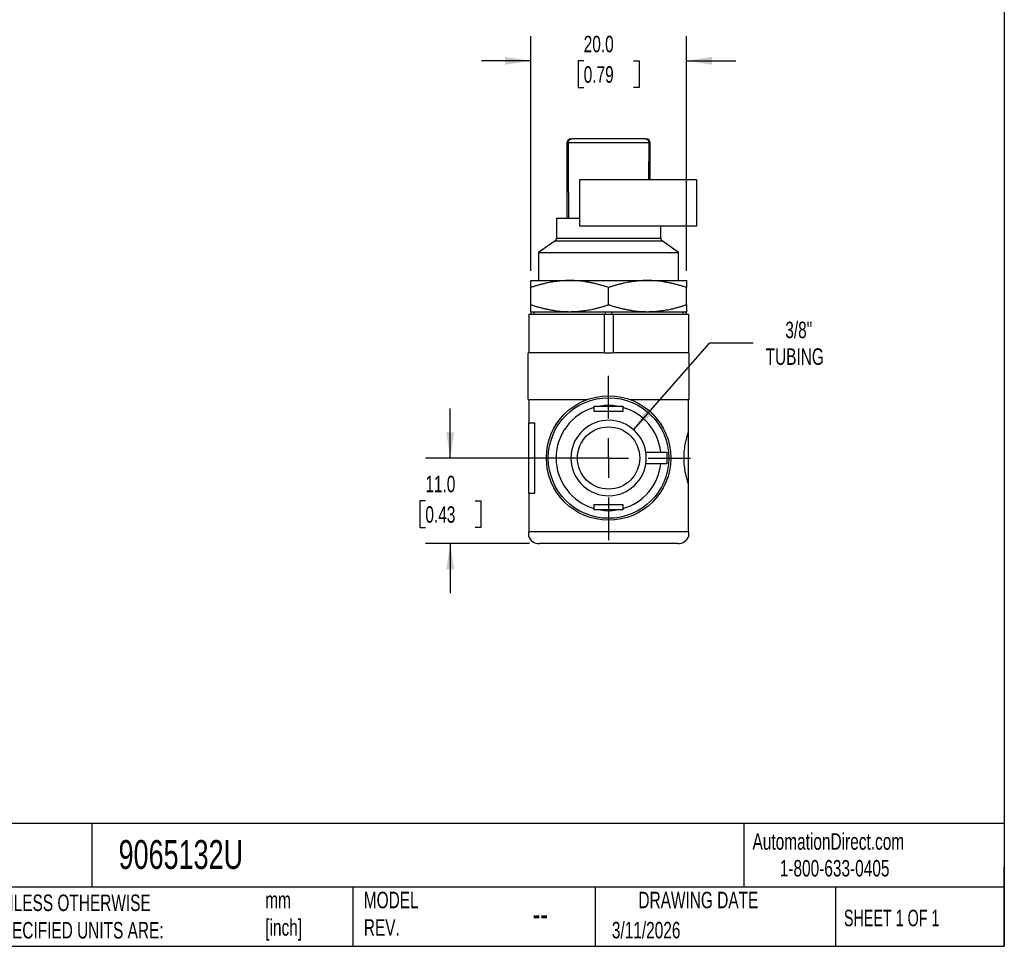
# Model space of a CAD drawing. Header units: millimetres. Extents: x 6 to 273, y 6 to 210.
# Tile 2 of 3: x 147 to 273, y 6 to 125. Entities that reach past the tile are written whole.
import ezdxf

# ---------------------------------------------------------------- set-up
doc = ezdxf.new("R2010")
doc.units = ezdxf.units.MM
doc.linetypes.add('SLD-Center', pattern=[19.05, 15.24, -1.27, 1.27, -1.27])
doc.linetypes.add('SLD-Solid', pattern=[0])
doc.layers.add('CENTER', color=40, linetype='SLD-Center')
doc.layers.add('DIMENSIONS', color=140, linetype='SLD-Solid', lineweight=25)
doc.layers.add('TEXT', color=140, linetype='SLD-Solid', lineweight=25)
doc.styles.add('SLDTEXTSTYLE0', font='TXT', dxfattribs={"width": 0.7})
doc.styles.add('SLDTEXTSTYLE1', font='TXT', dxfattribs={"width": 0.65})
doc.dimstyles.new('SLDDIMSTYLE3', dxfattribs={"dimtxt": 2.158008, "dimasz": 3.302, "dimexe": 0, "dimexo": 0.0625, "dimgap": 0.539502, "dimtad": 0, "dimtih": 1, "dimtoh": 1, "dimdec": 1, "dimrnd": 1e-09, "dimzin": 4, "dimdsep": 46, "dimtxsty": 'SLDTEXTSTYLE0', "dimsah": 1, "dimcen": 0.09, "dimadec": 0, "dimazin": 1, "dimtfac": 1, "dimtdec": 1, "dimtmove": 0, "dimatfit": 0, "dimfxl": 0, "dimfrac": 2, "dimtolj": 1, "dimtzin": 12, "dimarcsym": 0})
doc.dimstyles.new('SLDDIMSTYLE4', dxfattribs={"dimtxt": 2.158008, "dimasz": 3.302, "dimexe": 0, "dimexo": 0.0625, "dimgap": 0.539502, "dimtad": 0, "dimtih": 1, "dimtoh": 1, "dimdec": 1, "dimrnd": 1e-09, "dimzin": 12, "dimdsep": 46, "dimtxsty": 'SLDTEXTSTYLE0', "dimsah": 1, "dimcen": 0, "dimadec": 0, "dimazin": 3, "dimtfac": 1, "dimtdec": 1, "dimtofl": 0, "dimtmove": 0, "dimatfit": 3, "dimfxl": 0, "dimfrac": 2, "dimtolj": 1, "dimtzin": 12, "dimarcsym": 0})

# ---------------------------------------------------------------- blocks, each defined once
blk = doc.blocks.new('_D_5')
at = {"layer": 'DIMENSIONS'}
for p, q in [((212.19, 93.17), (212.19, 123.32)), ((232.19, 93.17), (232.19, 123.32)), ((212.19, 120.14), (205.84, 120.14)), ((218.99, 120.14), (218.26, 120.14)), ((218.26, 120.14), (218.26, 116.72)), ((225.4, 120.14), (226.12, 120.14)), ((226.12, 120.14), (226.12, 116.72)), ((232.19, 120.14), (238.54, 120.14)), ((218.26, 116.72), (218.99, 116.72)), ((226.12, 116.72), (225.4, 116.72))]:
    blk.add_line(p, q, dxfattribs=at)
for points in [[(212.19, 120.14), (208.89, 120.65), (208.89, 119.64)], [(232.19, 120.14), (235.49, 119.64), (235.49, 120.65)]]:
    blk.add_solid(points, dxfattribs=at)
at = {"layer": 'DIMENSIONS', "char_height": 2.117, "attachment_point": 1, "style": 'SLDTEXTSTYLE0'}
for s, insert in [('20.0', (218.99, 123.36)), ('0.79', (218.99, 119.44))]:
    blk.add_mtext(s, dxfattribs=dict(at, insert=insert))
blk = doc.blocks.new('_D_6')
at = {"layer": 'DIMENSIONS'}
for p, q in [((201.84, 69.1), (201.84, 75.45)), ((220.92, 69.1), (198.67, 69.1)), ((198.64, 63.6), (197.91, 63.6)), ((197.91, 63.6), (197.91, 60.17)), ((205.05, 63.6), (205.77, 63.6)), ((205.77, 63.6), (205.77, 60.17)), ((197.91, 60.17), (198.64, 60.17)), ((205.77, 60.17), (205.05, 60.17)), ((212.02, 58.1), (198.67, 58.1)), ((201.84, 58.1), (201.84, 51.75))]:
    blk.add_line(p, q, dxfattribs=at)
for points in [[(201.84, 69.1), (202.35, 72.41), (201.33, 72.41)], [(201.84, 58.1), (201.33, 54.8), (202.35, 54.8)]]:
    blk.add_solid(points, dxfattribs=at)
at = {"layer": 'DIMENSIONS', "char_height": 2.117, "attachment_point": 1, "style": 'SLDTEXTSTYLE0'}
for s, insert in [('11.0', (198.64, 66.82)), ('0.43', (198.64, 62.9))]:
    blk.add_mtext(s, dxfattribs=dict(at, insert=insert))
blk = doc.blocks.new('_D_7')
at = {"layer": 'DIMENSIONS'}
for p, q in [((225.4, 72.74), (235.22, 83.89)), ((235.22, 83.89), (240.78, 83.89))]:
    blk.add_line(p, q, dxfattribs=at)
blk.add_solid([(225.4, 72.74), (227.96, 74.88), (227.2, 75.56)], dxfattribs=at)
at = {"layer": 'DIMENSIONS', "char_height": 2.117, "attachment_point": 1, "style": 'SLDTEXTSTYLE0'}
for s, insert in [('3/8"', (244.9, 86.62)), ('TUBING', (242.37, 83.19))]:
    blk.add_mtext(s, dxfattribs=dict(at, insert=insert))
blk = doc.blocks.new('SW_CENTERMARKSYMBOL_2')
at = {"layer": 'CENTER', "color": 0}
for p, q in [((0, 5.08), (0, 10.54)), ((0, 0), (0, 2.54)), ((-5.08, 0), (-10.54, 0)), ((0, 0), (-2.54, 0)), ((0, 0), (0, -2.54)), ((0, 0), (2.54, 0)), ((5.08, 0), (10.54, 0)), ((0, -5.08), (0, -10.54))]:
    blk.add_line(p, q, dxfattribs=at)

msp = doc.modelspace()

# ---------------------------------------------------------------- linework, layer by layer
for p, q in [((217.34, 110.1), (217.45, 110.1)), ((226.94, 110.1), (217.45, 110.1)), ((226.94, 110.1), (227.04, 110.1)), ((216.84, 109.6), (216.84, 99.9)), ((216.84, 109.6), (217.02, 109.6)), ((227.37, 109.61), (217.02, 109.61)), ((227.37, 109.6), (227.34, 104.9)), ((227.37, 109.6), (227.54, 109.6)), ((227.54, 104.9), (227.54, 109.6)), ((218.49, 98.9), (218.49, 104.9)), ((218.49, 104.9), (233.49, 104.9)), ((233.49, 104.9), (233.49, 98.9)), ((215.49, 99.9), (215.49, 97.34)), ((215.49, 99.9), (218.49, 99.9)), ((233.49, 98.9), (218.49, 98.9)), ((228.89, 97.34), (228.89, 98.9)), ((215.32, 97.01), (213.19, 95.52)), ((215.32, 97.01), (229.06, 97.01)), ((215.49, 97.34), (228.89, 97.34)), ((231.19, 95.52), (229.06, 97.01)), ((213.19, 95.52), (213.19, 91.9)), ((213.19, 95.52), (231.19, 95.52)), ((231.19, 91.9), (231.19, 95.52)), ((212.19, 91.9), (217.19, 91.9)), ((217.19, 91.9), (227.19, 91.9)), ((227.19, 91.9), (232.19, 91.9)), ((212.19, 88.8), (212.19, 91.01)), ((222.19, 88.8), (222.19, 91.01)), ((232.19, 88.8), (232.19, 91.01)), ((211.94, 87.6), (211.94, 82.6)), ((211.94, 87.6), (221.62, 87.6)), ((212.19, 87.9), (212.19, 87.6)), ((212.19, 87.9), (212.64, 87.9)), ((212.64, 87.6), (212.64, 87.9)), ((212.64, 87.9), (217.19, 87.9)), ((217.19, 87.9), (221.75, 87.9)), ((221.62, 87.6), (221.62, 82.6)), ((221.62, 87.6), (222.76, 87.6)), ((221.75, 87.9), (221.75, 87.6)), ((221.75, 87.9), (222.64, 87.9)), ((222.64, 87.6), (222.64, 87.9)), ((222.64, 87.9), (227.19, 87.9)), ((222.76, 87.6), (222.76, 82.6)), ((222.76, 87.6), (232.44, 87.6)), ((227.19, 87.9), (231.75, 87.9)), ((231.75, 87.9), (231.75, 87.6)), ((231.75, 87.9), (232.19, 87.9)), ((232.19, 87.6), (232.19, 87.9)), ((232.44, 87.6), (232.44, 82.6)), ((221.21, 82.6), (211.84, 82.6)), ((211.84, 79.6), (211.84, 82.6)), ((232.54, 82.6), (223.18, 82.6)), ((232.54, 79.6), (232.54, 82.6)), ((211.84, 76.6), (211.84, 79.6)), ((232.54, 76.6), (232.54, 79.6)), ((211.84, 76.6), (219.41, 76.6)), ((211.94, 76.6), (211.94, 73.6)), ((224.98, 76.6), (232.54, 76.6)), ((232.44, 72.42), (232.44, 76.6)), ((220.34, 75.07), (220.34, 75.6)), ((224.04, 75.07), (220.34, 75.07)), ((221.16, 75.77), (223.23, 75.77)), ((224.04, 75.6), (224.04, 75.07)), ((211.94, 73.6), (212.7, 73.6)), ((211.94, 64.6), (211.94, 73.6)), ((212.7, 64.6), (212.7, 73.6)), ((232.44, 65.79), (232.44, 72.42)), ((226.98, 69.85), (228.9, 69.85)), ((228.9, 68.35), (226.98, 68.35)), ((211.94, 64.6), (211.94, 59.6)), ((211.94, 64.6), (212.7, 64.6)), ((232.44, 59.6), (232.44, 65.79)), ((220.34, 63.13), (224.04, 63.13)), ((220.34, 62.61), (220.34, 63.13)), ((223.23, 62.43), (221.16, 62.43)), ((224.04, 63.13), (224.04, 62.61)), ((232.44, 59.6), (211.94, 59.6)), ((211.94, 59.1), (211.88, 59.1)), ((232.51, 59.1), (232.44, 59.1)), ((231.09, 58.1), (213.29, 58.1))]:
    msp.add_line(p, q)
for radius in [8, 7.75, 4]:
    msp.add_circle((222.19, 69.1), radius)
for centre, radius, start, end in [((217.34, 109.6), 0.5, 90, 180), ((227.04, 109.6), 0.5, 0, 90), ((215.09, 97.34), 0.4, 305, 0), ((229.29, 97.34), 0.4, 180, 235), ((222.19, 69.1), 6.75, 105.9068, 254.0932), ((222.19, 69.1), 6.75, 81.17, 98.83), ((222.19, 69.1), 6.75, 6.3794, 74.0932), ((222.19, 69.1), 4.85, 8.8959, 351.1041), ((222.19, 69.1), 4.85, 351.1041, 8.8959), ((222.19, 69.1), 7.55, 354.299, 5.701), ((222.19, 69.1), 6.75, 285.9068, 353.6206), ((222.19, 69.1), 6.75, 261.17, 278.83), ((213.29, 59.6), 1.5, 199.4712, 270), ((231.09, 59.6), 1.5, 270, 340.5288)]:
    msp.add_arc(centre, radius, start, end)
for centre, start_param, end_param in [((221.21, 79.6), 1.491493, 1.570796), ((223.18, 79.6), 1.570796, 1.6501)]:
    msp.add_ellipse(centre, major_axis=(5.2, 0), ratio=0.57735, start_param=start_param, end_param=end_param)
for points, knots in [([(217.02, 109.61), (217.02, 109.63), (217.02, 109.68), (217.03, 109.74), (217.05, 109.8), (217.08, 109.86), (217.11, 109.92), (217.16, 109.98), (217.23, 110.04), (217.33, 110.09), (217.41, 110.1), (217.45, 110.1)], [0, 0, 0, 0, 0.076185, 0.154599, 0.235524, 0.319206, 0.405849, 0.495618, 0.646244, 0.814397, 1, 1, 1, 1]), ([(226.94, 110.1), (226.96, 110.1), (227, 110.1), (227.05, 110.09), (227.11, 110.07), (227.15, 110.04), (227.2, 110.01), (227.25, 109.95), (227.31, 109.87), (227.36, 109.74), (227.36, 109.66), (227.37, 109.61)], [0, 0, 0, 0, 0.0951706, 0.185996, 0.2724444, 0.3544975, 0.4321551, 0.5054391, 0.6814593, 0.8457131, 1, 1, 1, 1]), ([(217.19, 91.9), (217.07, 91.9), (216.83, 91.9), (216.47, 91.88), (216.1, 91.86), (215.73, 91.82), (215.35, 91.77), (214.97, 91.72), (214.59, 91.65), (214.2, 91.57), (213.8, 91.48), (213.41, 91.38), (213.01, 91.27), (212.6, 91.14), (212.33, 91.06), (212.19, 91.01)], [0, 0, 0, 0, 0.070755, 0.142393, 0.214957, 0.288489, 0.363029, 0.438617, 0.51529, 0.593083, 0.672031, 0.752166, 0.833519, 0.916121, 1, 1, 1, 1]), ([(212.19, 91.01), (212.19, 91.06), (212.19, 91.16), (212.19, 91.29), (212.19, 91.4), (212.19, 91.51), (212.19, 91.6), (212.19, 91.68), (212.19, 91.75), (212.19, 91.81), (212.19, 91.85), (212.19, 91.88), (212.19, 91.9), (212.19, 91.9), (212.19, 91.9)], [0, 0, 0, 0, 0.090811, 0.180126, 0.267981, 0.354416, 0.439469, 0.523184, 0.605605, 0.686779, 0.766753, 0.845578, 0.923309, 1, 1, 1, 1]), ([(222.19, 91.01), (222.04, 91.06), (221.75, 91.16), (221.31, 91.29), (220.88, 91.4), (220.45, 91.51), (220.02, 91.6), (219.6, 91.68), (219.19, 91.75), (218.78, 91.81), (218.38, 91.85), (217.98, 91.88), (217.58, 91.9), (217.32, 91.9), (217.19, 91.9)], [0, 0, 0, 0, 0.0908108, 0.1801257, 0.2679812, 0.3544156, 0.4394693, 0.5231844, 0.6056053, 0.6867786, 0.7667527, 0.8455785, 0.9233092, 1, 1, 1, 1]), ([(227.19, 91.9), (227.07, 91.9), (226.83, 91.9), (226.47, 91.88), (226.1, 91.86), (225.73, 91.82), (225.35, 91.77), (224.97, 91.72), (224.59, 91.65), (224.2, 91.57), (223.8, 91.48), (223.41, 91.38), (223.01, 91.27), (222.6, 91.14), (222.33, 91.06), (222.19, 91.01)], [0, 0, 0, 0, 0.070755, 0.142393, 0.214957, 0.288489, 0.363029, 0.438617, 0.51529, 0.593083, 0.672031, 0.752166, 0.833519, 0.916121, 1, 1, 1, 1]), ([(232.19, 91.01), (232.04, 91.06), (231.75, 91.16), (231.31, 91.29), (230.88, 91.4), (230.45, 91.51), (230.02, 91.6), (229.6, 91.68), (229.19, 91.75), (228.78, 91.81), (228.38, 91.85), (227.98, 91.88), (227.58, 91.9), (227.32, 91.9), (227.19, 91.9)], [0, 0, 0, 0, 0.090811, 0.180126, 0.267981, 0.354416, 0.439469, 0.523184, 0.605605, 0.686779, 0.766753, 0.845578, 0.923309, 1, 1, 1, 1]), ([(232.19, 91.9), (232.19, 91.9), (232.19, 91.9), (232.19, 91.88), (232.19, 91.86), (232.19, 91.82), (232.19, 91.77), (232.19, 91.72), (232.19, 91.65), (232.19, 91.57), (232.19, 91.48), (232.19, 91.38), (232.19, 91.27), (232.19, 91.14), (232.19, 91.06), (232.19, 91.01)], [0, 0, 0, 0, 0.070755, 0.142393, 0.214957, 0.288489, 0.363029, 0.438617, 0.51529, 0.593083, 0.672031, 0.752166, 0.833519, 0.916121, 1, 1, 1, 1]), ([(212.19, 88.8), (212.34, 88.75), (212.63, 88.65), (213.07, 88.52), (213.51, 88.41), (213.94, 88.3), (214.36, 88.21), (214.78, 88.13), (215.19, 88.06), (215.6, 88), (216.01, 87.96), (216.41, 87.93), (216.8, 87.91), (217.06, 87.91), (217.19, 87.9)], [0, 0, 0, 0, 0.090811, 0.180126, 0.267981, 0.354416, 0.439469, 0.523184, 0.605605, 0.686779, 0.766753, 0.845578, 0.923309, 1, 1, 1, 1]), ([(212.19, 87.9), (212.19, 87.91), (212.19, 87.91), (212.19, 87.92), (212.19, 87.95), (212.19, 87.99), (212.19, 88.04), (212.19, 88.09), (212.19, 88.16), (212.19, 88.24), (212.19, 88.33), (212.19, 88.43), (212.19, 88.54), (212.19, 88.66), (212.19, 88.75), (212.19, 88.8)], [0, 0, 0, 0, 0.070755, 0.142393, 0.214957, 0.288489, 0.363029, 0.438617, 0.51529, 0.593083, 0.672031, 0.752166, 0.833519, 0.916121, 1, 1, 1, 1]), ([(217.19, 87.9), (217.31, 87.91), (217.55, 87.91), (217.92, 87.92), (218.28, 87.95), (218.66, 87.99), (219.03, 88.04), (219.41, 88.09), (219.8, 88.16), (220.19, 88.24), (220.58, 88.33), (220.98, 88.43), (221.38, 88.54), (221.78, 88.66), (222.06, 88.75), (222.19, 88.8)], [0, 0, 0, 0, 0.070755, 0.142393, 0.214957, 0.288489, 0.363029, 0.438617, 0.51529, 0.593083, 0.672031, 0.752166, 0.833519, 0.916121, 1, 1, 1, 1]), ([(222.19, 88.8), (222.34, 88.75), (222.63, 88.65), (223.07, 88.52), (223.51, 88.41), (223.94, 88.3), (224.36, 88.21), (224.78, 88.13), (225.19, 88.06), (225.6, 88), (226.01, 87.96), (226.41, 87.93), (226.8, 87.91), (227.06, 87.91), (227.19, 87.9)], [0, 0, 0, 0, 0.090811, 0.180126, 0.267981, 0.354416, 0.439469, 0.523184, 0.605605, 0.686779, 0.766753, 0.845578, 0.923309, 1, 1, 1, 1]), ([(227.19, 87.9), (227.31, 87.91), (227.55, 87.91), (227.92, 87.92), (228.28, 87.95), (228.66, 87.99), (229.03, 88.04), (229.41, 88.09), (229.8, 88.16), (230.19, 88.24), (230.58, 88.33), (230.98, 88.43), (231.38, 88.54), (231.78, 88.66), (232.06, 88.75), (232.19, 88.8)], [0, 0, 0, 0, 0.0707554, 0.1423932, 0.214957, 0.2884889, 0.3630294, 0.4386174, 0.5152901, 0.5930832, 0.6720309, 0.7521658, 0.8335193, 0.9161212, 1, 1, 1, 1]), ([(232.19, 88.8), (232.19, 88.75), (232.19, 88.65), (232.19, 88.52), (232.19, 88.41), (232.19, 88.3), (232.19, 88.21), (232.19, 88.13), (232.19, 88.06), (232.19, 88), (232.19, 87.96), (232.19, 87.93), (232.19, 87.91), (232.19, 87.91), (232.19, 87.9)], [0, 0, 0, 0, 0.090811, 0.180126, 0.267981, 0.354416, 0.439469, 0.523184, 0.605605, 0.686779, 0.766753, 0.845578, 0.923309, 1, 1, 1, 1]), ([(222.76, 82.6), (222.67, 82.59), (222.48, 82.59), (222.19, 82.59), (221.91, 82.59), (221.72, 82.59), (221.62, 82.6)], [0, 0, 0, 0, 0.2500586, 0.5, 0.7499414, 1, 1, 1, 1]), ([(220.34, 75.77), (220.43, 75.77), (220.61, 75.77), (220.88, 75.77), (221.06, 75.77), (221.16, 75.77)], [0, 0, 0, 0, 0.33131, 0.664352, 1, 1, 1, 1]), ([(223.23, 75.77), (223.36, 75.77), (223.64, 75.77), (223.91, 75.77), (224.04, 75.77)], [0, 0, 0, 0, 0.5024433, 1, 1, 1, 1]), ([(232.44, 65.79), (232.43, 65.83), (232.41, 65.89), (232.38, 66), (232.34, 66.12), (232.3, 66.25), (232.27, 66.38), (232.23, 66.52), (232.19, 66.67), (232.16, 66.83), (232.12, 66.99), (232.04, 67.39), (231.93, 68.08), (231.88, 69.1), (231.93, 70.12), (232.05, 70.88), (232.15, 71.38), (232.23, 71.69), (232.3, 71.97), (232.38, 72.21), (232.42, 72.35), (232.44, 72.42)], [0, 0, 0, 0, 0.025675, 0.05102, 0.076103, 0.10099, 0.125752, 0.15046, 0.175185, 0.2, 0.224974, 0.250176, 0.376262, 0.49963, 0.622902, 0.749022, 0.799449, 0.84919, 0.898817, 0.948901, 1, 1, 1, 1]), ([(228.9, 69.85), (228.93, 69.85), (229, 69.85), (229.1, 69.85), (229.2, 69.85), (229.29, 69.85), (229.38, 69.85), (229.45, 69.85), (229.53, 69.85), (229.59, 69.85), (229.65, 69.85), (229.69, 69.85), (229.7, 69.85)], [0, 0, 0, 0, 0.111015, 0.219584, 0.325707, 0.429381, 0.530605, 0.62938, 0.725705, 0.819582, 0.911013, 1, 1, 1, 1]), ([(229.7, 68.35), (229.69, 68.35), (229.65, 68.35), (229.58, 68.35), (229.5, 68.35), (229.42, 68.35), (229.33, 68.35), (229.23, 68.35), (229.12, 68.35), (229.01, 68.35), (228.94, 68.35), (228.9, 68.35)], [0, 0, 0, 0, 0.0990274, 0.2010713, 0.3061354, 0.4142223, 0.5253331, 0.6394677, 0.7566252, 0.8768035, 1, 1, 1, 1]), ([(221.16, 62.43), (221.02, 62.43), (220.75, 62.43), (220.48, 62.43), (220.34, 62.43)], [0, 0, 0, 0, 0.5024433, 1, 1, 1, 1]), ([(224.04, 62.43), (223.95, 62.43), (223.77, 62.43), (223.5, 62.43), (223.32, 62.43), (223.23, 62.43)], [0, 0, 0, 0, 0.3313098, 0.6643518, 1, 1, 1, 1]), ([(211.94, 59.1), (211.94, 59.12), (211.94, 59.14), (211.94, 59.18), (211.94, 59.22), (211.94, 59.28), (211.94, 59.35), (211.94, 59.43), (211.94, 59.51), (211.94, 59.58), (211.94, 59.6)], [0, 0, 0, 0, 0.131254, 0.248058, 0.3758, 0.499708, 0.652315, 0.781948, 0.894785, 1, 1, 1, 1]), ([(232.44, 59.6), (232.44, 59.59), (232.44, 59.55), (232.44, 59.5), (232.44, 59.46), (232.44, 59.41), (232.44, 59.36), (232.44, 59.32), (232.44, 59.25), (232.44, 59.17), (232.44, 59.13), (232.44, 59.1)], [0, 0, 0, 0, 0.059462, 0.120142, 0.184069, 0.252985, 0.328288, 0.411053, 0.502091, 0.728351, 1, 1, 1, 1])]:
    msp.add_open_spline(points, degree=3, knots=knots)
for points in [[(217.02, 109.61), (217.02, 109.61), (217.02, 109.61), (217.02, 109.6)], [(217.08, 99.9), (217.06, 103.14), (217.04, 106.37), (217.02, 109.6)], [(227.37, 109.6), (227.37, 109.61), (227.37, 109.61), (227.37, 109.61)], [(220.34, 75.6), (220.34, 75.66), (220.34, 75.72), (220.34, 75.77)], [(224.04, 75.77), (224.04, 75.72), (224.04, 75.66), (224.04, 75.6)], [(220.34, 62.43), (220.34, 62.49), (220.34, 62.55), (220.34, 62.61)], [(224.04, 62.61), (224.04, 62.55), (224.04, 62.49), (224.04, 62.43)]]:
    msp.add_open_spline(points, degree=3)
at = {"layer": 'TEXT'}
for p, q in [((273.05, 209.55), (273.05, 6.35)), ((273.05, 22.13), (6.35, 22.13)), ((155.76, 22.13), (155.76, 13.97)), ((239.58, 22.13), (239.58, 13.97)), ((273.05, 6.35), (273.05, 16.51)), ((273.05, 13.97), (6.35, 13.97)), ((189.3, 13.97), (189.3, 6.35)), ((220.47, 13.97), (220.47, 6.35)), ((251.35, 13.97), (251.35, 6.35)), ((6.35, 6.35), (273.05, 6.35))]:
    msp.add_line(p, q, dxfattribs=at)

# ---------------------------------------------------------------- block references
at = {"layer": 'CENTER'}
msp.add_blockref('SW_CENTERMARKSYMBOL_2', (222.19, 69.1), dxfattribs=at)

# ---------------------------------------------------------------- texts
at = {"layer": 'TEXT'}
for s, insert, char_height, attachment_point, style in [('AutomationDirect.com', (240.69, 20.88), 2.1167, 1, 'SLDTEXTSTYLE0'), ('9065132U', (159.21, 20), 3.704, 1, 'SLDTEXTSTYLE0'), ('1-800-633-0405', (244.19, 17.44), 2.1167, 1, 'SLDTEXTSTYLE0'), ('UNLESS OTHERWISE ^JSPECIFIED UNITS ARE:', (142.87, 13), 2.1167, 1, 'SLDTEXTSTYLE0'), ('mm^J[inch]', (178.06, 13.36), 2.117, 1, 'SLDTEXTSTYLE0'), ('MODEL ^JREV.', (190.73, 13.36), 2.1167, 1, 'SLDTEXTSTYLE0'), ('DRAWING DATE', (233.73, 13.36), 2.1167, 2, 'SLDTEXTSTYLE0'), ('--', (212.43, 12.08), 3.175, 1, 'SLDTEXTSTYLE0'), ('SHEET 1 OF 1', (252.44, 11.05), 2.1167, 1, 'SLDTEXTSTYLE1'), ('3/11/2026', (222.61, 9.49), 2.117, 1, 'SLDTEXTSTYLE0')]:
    msp.add_mtext(s, dxfattribs=dict(at, insert=insert, char_height=char_height, attachment_point=attachment_point, style=style))

# ---------------------------------------------------------------- dimensions: what is measured, and where the dimension line sits
at = {"layer": 'DIMENSIONS'}
dim = msp.add_linear_dim(base=(232.19, 120.14), p1=(212.19, 91.9), p2=(232.19, 91.9), dimstyle='SLDDIMSTYLE3', dxfattribs=at)
dim.commit()
dim.dimension.update_dxf_attribs({"geometry": '_D_5', "text_midpoint": (222.19, 120.14), "dimtype": 160})
dim = msp.add_radius_dim(center=(222.19, 69.1), mpoint=(225.4, 72.74), text='3/8"\\PTUBING', dimstyle='SLDDIMSTYLE4', override={"dimpost": '<>'}, dxfattribs=at)
dim.commit()
dim.dimension.update_dxf_attribs({"geometry": '_D_7', "text_midpoint": (247.98, 83.89), "dimtype": 164})
dim = msp.add_linear_dim(base=(201.84, 69.1), p1=(213.29, 58.1), p2=(222.19, 69.1), angle=90, dimstyle='SLDDIMSTYLE3', dxfattribs=at)
dim.commit()
dim.dimension.update_dxf_attribs({"geometry": '_D_6', "text_midpoint": (201.84, 63.6), "dimtype": 160})

doc.saveas('drawing.dxf')
